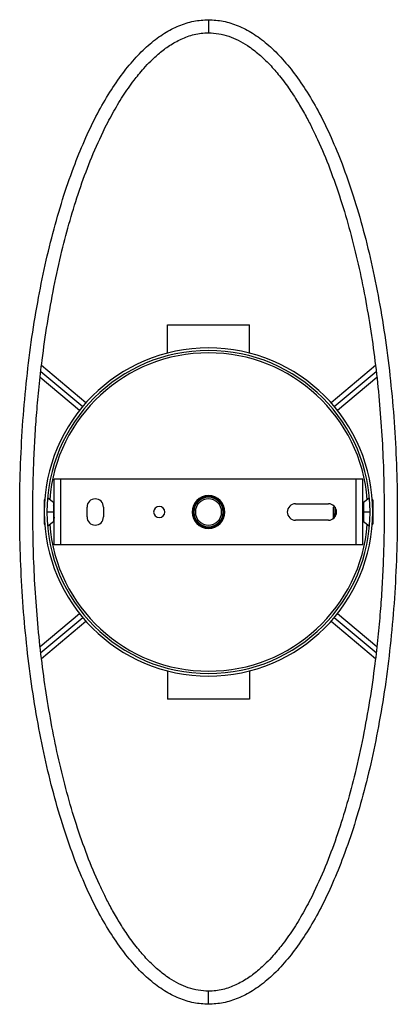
# Paper-space layout '_Inferior' of a CAD drawing. Header units: millimetres. Extents: x -57 to 57, y -150 to 150.
import ezdxf

# ---------------------------------------------------------------- set-up
doc = ezdxf.new("R2010")
doc.units = ezdxf.units.MM

psp = doc.layouts.new('_Inferior')

# ---------------------------------------------------------------- linework, layer by layer
at = {"color": 7, "linetype": 'Continuous', "lineweight": 25}
for p, q in [((0, 150), (0, 146)), ((-12.5, 48.41), (-12.5, 57)), ((-12.5, 57), (12.5, 57)), ((12.5, 48.41), (12.5, 57)), ((-51.05, 42.84), (-38.3, 32.14)), ((-37.32, 33.27), (-50.85, 44.63)), ((50.87, 44.64), (37.32, 33.27)), ((38.3, 32.14), (51.06, 42.84)), ((-51.26, 41.05), (-39.25, 30.98)), ((39.25, 30.98), (51.25, 41.04)), ((47, 10), (-47, 10)), ((-47, -10), (-47, 10)), ((-45, -10), (-45, 10)), ((45, -10), (45, 10)), ((47, -10), (47, 10)), ((-49.86, 3.7), (-50, 3.7)), ((-50, 3.7), (-50, -3.7)), ((-47.2, 2.9), (-48.92, 4.19)), ((48.92, 4.19), (47.2, 2.9)), ((50, 3.7), (49.86, 3.7)), ((50, 3.7), (50, -3.7)), ((-47.2, 0), (-49.12, 0)), ((-47.2, 2.9), (-47.2, -2.9)), ((-47.17, 0), (-47.12, 0)), ((-37, -1.5), (-37, 1.5)), ((-32, 1.5), (-32, -1.5)), ((-4.7, 0), (-4.5, 0)), ((4.7, 0), (4.5, 0)), ((26.5, 2.5), (36.5, 2.5)), ((38.32, 1.71), (38.1, 1.49)), ((38.1, -0.42), (38.1, 1.49)), ((47.17, 0), (47.12, 0)), ((47.2, 2.9), (47.2, -2.9)), ((49.12, 0), (47.2, 0)), ((-48.92, -4.19), (-47.2, -2.9)), ((36.5, -2.5), (26.5, -2.5)), ((38.1, -1.49), (38.1, -1.23)), ((38.2, -1.17), (38.18, -1.39)), ((38.24, -1.46), (38.35, -1.62)), ((47.2, -2.9), (48.92, -4.19)), ((-50, -3.7), (-49.86, -3.7)), ((48.93, -4.18), (48.93, -4.19)), ((49.86, -3.7), (50, -3.7)), ((47, -10), (-47, -10)), ((-39.25, -30.98), (-51.25, -41.04)), ((-51.06, -42.84), (-38.3, -32.14)), ((38.3, -32.14), (51.05, -42.84)), ((51.26, -41.05), (39.25, -30.98)), ((-50.87, -44.64), (-37.32, -33.27)), ((37.32, -33.27), (50.85, -44.63)), ((-12.5, -48.41), (-12.5, -57)), ((12.5, -48.41), (12.5, -57)), ((12.5, -57), (-12.5, -57)), ((0, -150), (0, -146))]:
    psp.add_line(p, q, dxfattribs=at)
for centre, radius, start, end in [((0, 0), 50, 0, 180), ((0, 0), 49.2, 360, 180), ((0, 0), 48.5, 4.4525, 175.5475), ((-34.5, 1.5), 2.5, 0, 180), ((0, 0), 5, 0, 180), ((0, 0), 4.7, 0, 180), ((0, 0), 4.5, 0, 180), ((0, 0), 4, 0, 180), ((0, 0), 50, 180, 0), ((0, 0), 49.2, 180, 360), ((-15, 0), 1.7, 0, 180), ((-15, 0), 1.7, 180, 0), ((0, 0), 5, 180, 0), ((0, 0), 4.7, 180, 0), ((0, 0), 4.5, 180, 0), ((0, 0), 4, 180, 0), ((26.5, 0), 2.5, 90, 270), ((36.5, 0), 2.5, 270, 90), ((-34.5, -1.5), 2.5, 180, 0), ((0, 0), 48.5, 184.4525, 355.5475)]:
    psp.add_arc(centre, radius, start, end, dxfattribs=at)
for points, knots in [([(0, -150), (-1.51, -149.91), (-4.59, -149.72), (-9.14, -148.24), (-13.61, -145.9), (-17.97, -142.65), (-22.21, -138.53), (-26.3, -133.56), (-30.22, -127.78), (-33.96, -121.23), (-37.49, -113.93), (-40.94, -105.58), (-44.22, -96.17), (-47.28, -85.71), (-49.97, -74.59), (-52.28, -62.89), (-54.18, -50.79), (-55.66, -38.37), (-56.72, -25.74), (-57.36, -12.92), (-57.57, 0.08), (-57.35, 13.15), (-56.69, 26.2), (-55.59, 39.05), (-54.07, 51.6), (-52.14, 63.68), (-49.83, 75.2), (-47.17, 86.1), (-44.16, 96.36), (-40.91, 105.64), (-37.49, 113.93), (-33.96, 121.23), (-30.22, 127.78), (-26.3, 133.56), (-22.21, 138.53), (-17.97, 142.64), (-13.61, 145.9), (-9.14, 148.24), (-4.59, 149.72), (-1.51, 149.91), (0, 150)], [0, 0, 0, 0, 0.013251, 0.026961, 0.041538, 0.057301, 0.074476, 0.093214, 0.113591, 0.135631, 0.159323, 0.184611, 0.214734, 0.246626, 0.280114, 0.31501, 0.351101, 0.387493, 0.424597, 0.462178, 0.5, 0.538508, 0.576762, 0.614512, 0.651511, 0.687524, 0.721717, 0.754542, 0.78582, 0.815389, 0.840677, 0.864369, 0.886409, 0.906786, 0.925524, 0.942699, 0.958462, 0.973039, 0.986749, 1, 1, 1, 1]), ([(0, 150), (1.51, 149.91), (4.59, 149.72), (9.14, 148.24), (13.61, 145.9), (17.97, 142.64), (22.21, 138.53), (26.3, 133.56), (30.22, 127.78), (33.96, 121.23), (37.49, 113.93), (40.94, 105.58), (44.22, 96.17), (47.28, 85.71), (49.97, 74.59), (52.28, 62.89), (54.18, 50.79), (55.66, 38.37), (56.72, 25.74), (57.36, 12.92), (57.57, -0.08), (57.35, -13.15), (56.69, -26.2), (55.59, -39.05), (54.07, -51.6), (52.14, -63.68), (49.83, -75.2), (47.17, -86.1), (44.16, -96.36), (40.91, -105.64), (37.49, -113.93), (33.96, -121.23), (30.22, -127.78), (26.3, -133.56), (22.21, -138.53), (17.97, -142.65), (13.61, -145.9), (9.14, -148.24), (4.59, -149.72), (1.51, -149.91), (0, -150)], [0, 0, 0, 0, 0.013251, 0.026961, 0.041538, 0.057301, 0.074476, 0.093214, 0.113591, 0.135631, 0.159323, 0.184611, 0.214734, 0.246626, 0.280114, 0.31501, 0.351101, 0.387493, 0.424597, 0.462178, 0.5, 0.538508, 0.576762, 0.614512, 0.651511, 0.687524, 0.721717, 0.754542, 0.78582, 0.815389, 0.840677, 0.864369, 0.886409, 0.906786, 0.925524, 0.942699, 0.958462, 0.973039, 0.986749, 1, 1, 1, 1]), ([(0, -146), (-1.05, -145.95), (-3.14, -145.84), (-6.19, -145.01), (-9.12, -143.78), (-12.24, -141.95), (-15.47, -139.47), (-18.71, -136.35), (-21.83, -132.74), (-24.76, -128.76), (-27.43, -124.58), (-29.68, -120.64), (-31.57, -116.98), (-34.07, -111.73), (-37.06, -104.54), (-40.34, -95.16), (-43.2, -85.43), (-45.65, -75.49), (-47.74, -65.38), (-49.49, -55.09), (-50.93, -44.61), (-52.04, -34), (-52.84, -23.35), (-53.34, -12.82), (-53.53, -2.63), (-53.48, 6.72), (-53.23, 15.17), (-52.85, 22.87), (-52.32, 30.46), (-51.61, 38.25), (-50.58, 47.29), (-49.13, 57.45), (-47.14, 68.54), (-44.84, 79.02), (-42.24, 88.85), (-39.39, 98.03), (-36.08, 107.05), (-32.67, 114.86), (-29.29, 121.41), (-26.16, 126.69), (-23.45, 130.59), (-21.27, 133.36), (-19.59, 135.32), (-17.5, 137.54), (-14.92, 139.9), (-11.86, 142.21), (-8.33, 144.21), (-5.03, 145.38), (-2.21, 145.92), (-0.75, 145.97), (0, 146)], [0, 0, 0, 0, 0.009533, 0.018981, 0.028567, 0.038392, 0.051839, 0.06552, 0.079201, 0.09524, 0.110417, 0.124304, 0.136535, 0.147883, 0.177155, 0.207409, 0.238262, 0.269347, 0.300504, 0.332205, 0.36434, 0.396729, 0.429194, 0.461532, 0.492638, 0.521934, 0.546558, 0.569594, 0.592046, 0.615791, 0.640763, 0.674807, 0.7091, 0.743255, 0.772456, 0.801615, 0.830673, 0.85984, 0.879027, 0.897712, 0.915675, 0.922192, 0.929785, 0.939131, 0.949872, 0.96161, 0.973948, 0.986669, 0.993223, 1, 1, 1, 1]), ([(0, 146), (1.05, 145.95), (3.14, 145.84), (6.19, 145.01), (9.12, 143.78), (12.24, 141.95), (15.47, 139.47), (18.71, 136.35), (21.83, 132.74), (24.76, 128.76), (27.43, 124.58), (29.68, 120.64), (31.57, 116.98), (34.07, 111.73), (37.06, 104.54), (40.34, 95.16), (43.2, 85.43), (45.65, 75.49), (47.74, 65.38), (49.49, 55.09), (50.93, 44.61), (52.04, 34), (52.84, 23.35), (53.34, 12.82), (53.53, 2.63), (53.48, -6.72), (53.23, -15.17), (52.85, -22.87), (52.32, -30.46), (51.61, -38.25), (50.58, -47.29), (49.13, -57.45), (47.14, -68.54), (44.84, -79.02), (42.24, -88.85), (39.39, -98.03), (36.08, -107.05), (32.67, -114.86), (29.29, -121.41), (26.16, -126.69), (23.45, -130.59), (21.27, -133.36), (19.59, -135.32), (17.5, -137.54), (14.92, -139.9), (11.86, -142.21), (8.33, -144.21), (5.03, -145.38), (2.21, -145.92), (0.75, -145.97), (0, -146)], [0, 0, 0, 0, 0.009533, 0.018981, 0.028567, 0.038392, 0.051839, 0.06552, 0.079201, 0.09524, 0.110417, 0.124304, 0.136535, 0.147883, 0.177155, 0.207409, 0.238262, 0.269347, 0.300504, 0.332205, 0.36434, 0.396729, 0.429194, 0.461532, 0.492638, 0.521934, 0.546558, 0.569594, 0.592046, 0.615791, 0.640763, 0.674807, 0.7091, 0.743255, 0.772456, 0.801615, 0.830673, 0.85984, 0.879027, 0.897712, 0.915675, 0.922192, 0.929785, 0.939131, 0.949872, 0.96161, 0.973948, 0.986669, 0.993223, 1, 1, 1, 1]), ([(-48.93, 4.19), (-48.94, 4.2), (-48.96, 4.23), (-48.98, 4.26), (-48.99, 4.27)], [0, 0, 0, 0, 0.491825, 1, 1, 1, 1]), ([(48.99, 4.27), (48.98, 4.26), (48.96, 4.23), (48.94, 4.2), (48.93, 4.19)], [0, 0, 0, 0, 0.508346, 1, 1, 1, 1]), ([(-47, 1.51), (-47.05, 1.58), (-47.15, 1.74), (-47.25, 1.89), (-47.31, 1.98)], [0, 0, 0, 0, 0.444407, 1, 1, 1, 1]), ([(-47.17, 0), (-47.15, -0.26), (-47.12, -0.78), (-47.07, -1.43), (-47.03, -1.83), (-47.01, -1.88), (-47, -1.89)], [0, 0, 0, 0, 0.293974, 0.587948, 0.881921, 1, 1, 1, 1]), ([(38.43, 1.53), (38.43, 1.52), (38.44, 1.44), (38.45, 1.17), (38.47, 0.76), (38.5, 0.27), (38.52, -0.26), (38.54, -0.76), (38.55, -1.13), (38.56, -1.29), (38.56, -1.33)], [0, 0, 0, 0, 0.030969, 0.180538, 0.331808, 0.484781, 0.639455, 0.795831, 0.953909, 1, 1, 1, 1]), ([(38.66, 1.17), (38.66, 1.18), (38.64, 1.34), (38.62, 1.45), (38.6, 1.44), (38.59, 1.44)], [0, 0, 0, 0, 0.0546131, 0.817901, 1, 1, 1, 1]), ([(47.2, 1.64), (47.18, 1.67), (47.12, 1.77), (47.05, 1.87), (47, 1.95)], [0, 0, 0, 0, 0.252234, 1, 1, 1, 1]), ([(47.17, 0), (47.15, 0.26), (47.12, 0.78), (47.07, 1.43), (47.03, 1.83), (47.01, 1.88), (47, 1.89)], [0, 0, 0, 0, 0.293974, 0.587948, 0.881921, 1, 1, 1, 1]), ([(-47.2, -1.64), (-47.18, -1.67), (-47.12, -1.77), (-47.05, -1.87), (-47, -1.95)], [0, 0, 0, 0, 0.252234, 1, 1, 1, 1]), ([(37.86, -1.98), (37.92, -1.89), (38.03, -1.72), (38.14, -1.55), (38.2, -1.46)], [0, 0, 0, 0, 0.500166, 1, 1, 1, 1]), ([(38.1, -0.36), (38.14, -0.54), (38.23, -0.92), (38.33, -1.34), (38.38, -1.51), (38.4, -1.55)], [0, 0, 0, 0, 0.39595, 0.820878, 1, 1, 1, 1]), ([(38.25, -1.46), (38.24, -1.45), (38.23, -1.44), (38.21, -1.34), (38.18, -1.19), (38.15, -0.97), (38.13, -0.72), (38.11, -0.52), (38.1, -0.42)], [0, 0, 0, 0, 0.087413, 0.26993, 0.452458, 0.634973, 0.817504, 1, 1, 1, 1]), ([(38.1, -1.18), (38.1, -1.07), (38.1, -0.87), (38.1, -0.57), (38.1, -0.42)], [0, 0, 0, 0, 0.500124, 1, 1, 1, 1]), ([(38.18, -1.45), (38.17, -1.45), (38.14, -1.46), (38.12, -1.29), (38.1, -1.18)], [0, 0, 0, 0, 0.3790565, 1, 1, 1, 1]), ([(38.15, -1.52), (38.14, -1.52), (38.14, -1.53), (38.12, -1.44), (38.11, -1.3), (38.1, -1.23)], [0, 0, 0, 0, 0.0949093, 0.5505568, 1, 1, 1, 1]), ([(47, -1.51), (47.05, -1.58), (47.11, -1.68), (47.18, -1.79), (47.2, -1.82)], [0, 0, 0, 0, 0.6784274, 1, 1, 1, 1]), ([(-48.99, -4.27), (-48.98, -4.26), (-48.96, -4.23), (-48.94, -4.2), (-48.93, -4.19)], [0, 0, 0, 0, 0.508344, 1, 1, 1, 1]), ([(48.93, -4.19), (48.94, -4.2), (48.96, -4.23), (48.98, -4.26), (48.99, -4.27)], [0, 0, 0, 0, 0.4916545, 1, 1, 1, 1]), ([(49.01, -4.37), (49.01, -4.36), (49.01, -4.32), (48.99, -4.29), (48.99, -4.27)], [0, 0, 0, 0, 0.492174, 1, 1, 1, 1])]:
    psp.add_open_spline(points, degree=3, knots=knots, dxfattribs=at)

doc.saveas('drawing.dxf')
